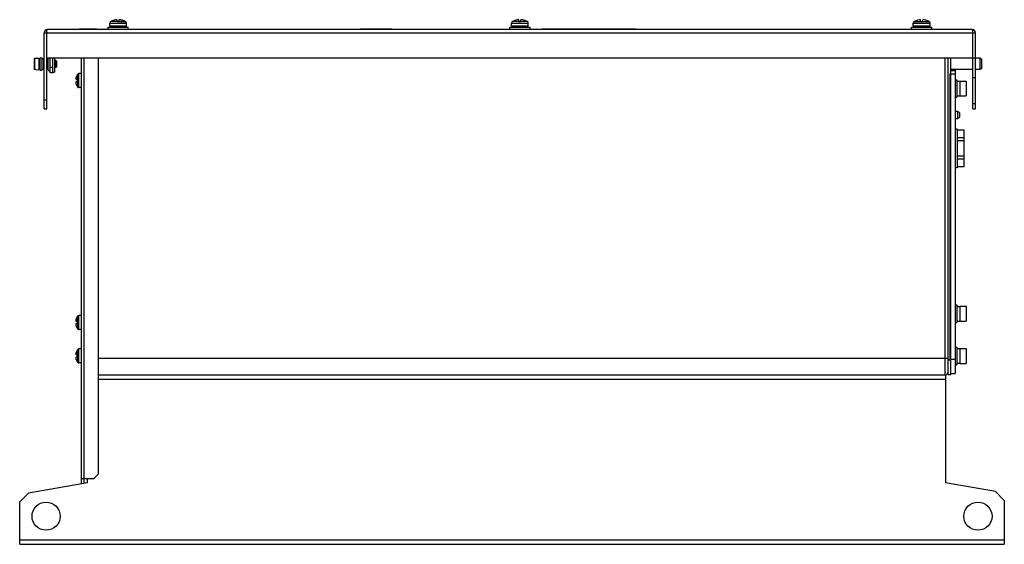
# Model space of a CAD drawing. Header units: millimetres. Extents: x 82 to 642, y 350 to 649.
import ezdxf

# ---------------------------------------------------------------- set-up
doc = ezdxf.new("R2010")
doc.units = ezdxf.units.MM
doc.header["$LTSCALE"] = 64.975002
doc.layers.get('0').update_dxf_attribs({"linetype": 'CONTINUOUS'})

msp = doc.modelspace()

# ---------------------------------------------------------------- linework, layer by layer
at = {"color": 7, "linetype": 'Continuous'}
for p, q in [((132.41, 643.23), (132.41, 644.63)), ((132.41, 644.63), (143.91, 644.63)), ((133.41, 645.23), (133.41, 646.92)), ((133.41, 646.92), (142.91, 646.92)), ((142.91, 645.23), (133.41, 645.23)), ((142.41, 647.79), (133.91, 647.79)), ((134.01, 645.23), (134.01, 644.63)), ((135.81, 648.59), (135.81, 648.58)), ((137.56, 647.83), (137.56, 648.89)), ((137.56, 647.83), (138.76, 647.83)), ((138.16, 647.79), (142.41, 647.79)), ((138.76, 647.83), (138.76, 648.89)), ((140.51, 648.58), (140.51, 648.59)), ((142.31, 644.63), (142.31, 645.23)), ((142.91, 645.23), (142.91, 646.92)), ((143.91, 643.23), (143.91, 644.63)), ((360.91, 643.23), (360.91, 644.63)), ((360.91, 644.63), (372.41, 644.63)), ((361.91, 645.23), (361.91, 646.92)), ((361.91, 646.92), (371.41, 646.92)), ((371.41, 645.23), (361.91, 645.23)), ((370.91, 647.79), (362.41, 647.79)), ((362.51, 645.23), (362.51, 644.63)), ((364.31, 648.59), (364.31, 648.58)), ((366.06, 647.83), (366.06, 648.89)), ((366.06, 647.83), (367.26, 647.83)), ((367.26, 647.83), (367.26, 648.89)), ((369.01, 648.58), (369.01, 648.59)), ((370.81, 644.63), (370.81, 645.23)), ((371.41, 645.23), (371.41, 646.92)), ((372.41, 643.23), (372.41, 644.63)), ((589.41, 644.63), (600.91, 644.63)), ((589.41, 643.23), (589.41, 644.63)), ((590.41, 646.92), (599.91, 646.92)), ((590.41, 645.23), (590.41, 646.92)), ((599.91, 645.23), (590.41, 645.23)), ((590.91, 647.79), (599.41, 647.79)), ((591.01, 645.23), (591.01, 644.63)), ((592.81, 648.59), (592.81, 648.58)), ((594.56, 647.83), (594.56, 648.89)), ((594.56, 647.83), (595.76, 647.83)), ((595.16, 647.79), (599.41, 647.79)), ((595.76, 647.83), (595.76, 648.89)), ((597.51, 648.58), (597.51, 648.59)), ((599.31, 644.63), (599.31, 645.23)), ((599.91, 645.23), (599.91, 646.92)), ((600.91, 643.23), (600.91, 644.63)), ((96.06, 598.23), (96.06, 641.43)), ((96.06, 641.43), (625.76, 641.43)), ((97.56, 598.23), (97.56, 641.43)), ((623.96, 643.23), (97.86, 643.23)), ((116.06, 643.43), (116.06, 643.23)), ((126.06, 643.43), (116.06, 643.43)), ((117.06, 643.53), (117.06, 643.43)), ((117.06, 643.53), (125.06, 643.53)), ((125.06, 643.53), (125.06, 643.43)), ((126.06, 643.43), (126.06, 643.23)), ((276.06, 643.43), (276.06, 643.23)), ((294.06, 643.43), (276.06, 643.43)), ((294.06, 643.43), (294.06, 643.23)), ((379.36, 643.23), (379.36, 643.43)), ((432.36, 643.43), (379.36, 643.43)), ((432.36, 643.23), (432.36, 643.43)), ((624.26, 598.23), (624.26, 641.43)), ((625.76, 598.23), (625.76, 641.43)), ((93.86, 620.23), (93.86, 627.23)), ((93.86, 627.23), (94.66, 627.23)), ((94.66, 627.23), (94.66, 620.23)), ((97.56, 627.23), (625.76, 627.23)), ((99.56, 618.73), (99.56, 627.23)), ((101.06, 618.73), (101.06, 627.23)), ((101.86, 627.23), (101.86, 619.08)), ((117.06, 627.23), (117.06, 384.69)), ((118.86, 387.53), (118.86, 627.23)), ((127.06, 390.53), (127.06, 627.23)), ((608.36, 627.23), (608.36, 446.53)), ((610.16, 447.03), (610.16, 627.23)), ((611.76, 447.03), (611.76, 627.23)), ((614.16, 627.23), (614.16, 626.9)), ((90.56, 620.8), (90.56, 626.65)), ((90.85, 626.95), (91.36, 626.96)), ((90.85, 620.5), (90.85, 626.95)), ((91.36, 626.99), (93.06, 627.03)), ((91.36, 626.96), (91.36, 626.99)), ((93.06, 627.03), (93.06, 620.43)), ((93.06, 626.83), (93.86, 626.83)), ((94.66, 626.6), (95.86, 626.9)), ((95.86, 620.56), (95.86, 626.9)), ((95.86, 626.9), (96.06, 626.9)), ((97.56, 626.9), (98.34, 626.9)), ((98.34, 620.44), (98.34, 627.01)), ((101.06, 621.73), (99.56, 621.73)), ((102.66, 625.73), (101.86, 625.73)), ((102.66, 621.73), (101.86, 621.73)), ((102.66, 625.73), (102.66, 621.73)), ((103.06, 625.33), (102.66, 625.73)), ((103.06, 622.13), (102.66, 621.73)), ((103.06, 625.33), (103.06, 622.13)), ((624.26, 626.9), (611.76, 626.9)), ((628.16, 626.9), (625.76, 626.9)), ((629.16, 626.5), (628.16, 626.9)), ((628.16, 626.9), (628.16, 620.56)), ((629.16, 626.5), (629.16, 620.96)), ((91.36, 620.49), (90.85, 620.5)), ((91.36, 620.46), (91.36, 620.49)), ((91.36, 620.46), (93.06, 620.43)), ((93.06, 620.63), (93.86, 620.63)), ((93.86, 620.23), (94.66, 620.23)), ((94.66, 620.86), (95.86, 620.56)), ((95.86, 620.56), (96.06, 620.56)), ((97.56, 620.56), (98.34, 620.56)), ((101.06, 618.73), (99.56, 618.73)), ((101.06, 619.08), (101.86, 619.08)), ((114.19, 615.93), (114.23, 616.08)), ((114.23, 616.08), (114.27, 616.23)), ((115.01, 614.83), (115.01, 617.77)), ((115.85, 610.23), (115.85, 618.23)), ((117.06, 618.23), (115.85, 618.23)), ((611.16, 617.98), (614.16, 617.98)), ((611.16, 617.98), (611.16, 455.53)), ((624.26, 620.56), (611.76, 620.56)), ((611.76, 619.98), (614.16, 619.98)), ((614.16, 620.56), (614.16, 447.53)), ((628.16, 620.56), (625.76, 620.56)), ((629.16, 620.96), (628.16, 620.56)), ((114.27, 615.24), (114.11, 615.24)), ((114.11, 613.21), (114.27, 613.21)), ((114.23, 615.38), (114.19, 615.34)), ((114.19, 615.34), (114.26, 615.34)), ((115.06, 614.83), (114.19, 614.83)), ((114.19, 613.63), (115.06, 613.63)), ((114.19, 613.12), (114.23, 613.08)), ((114.19, 613.12), (114.26, 613.12)), ((114.23, 612.37), (114.19, 612.53)), ((114.27, 612.23), (114.23, 612.37)), ((115.01, 613.63), (115.01, 610.68)), ((115.06, 613.63), (115.06, 614.83)), ((614.16, 614.73), (615.16, 614.73)), ((615.16, 614.73), (615.16, 604.73)), ((615.16, 613.88), (616.96, 613.88)), ((616.96, 613.98), (620.46, 613.98)), ((616.96, 605.48), (616.96, 613.98)), ((620.46, 613.98), (620.46, 605.48)), ((624.26, 615.93), (625.76, 615.93)), ((117.06, 610.23), (115.85, 610.23)), ((615.16, 605.58), (616.96, 605.58)), ((616.96, 605.48), (620.46, 605.48)), ((96.06, 603.23), (97.56, 603.23)), ((614.16, 604.73), (615.16, 604.73)), ((624.26, 601.23), (625.76, 601.23)), ((96.06, 598.23), (97.56, 598.23)), ((615.45, 596.73), (614.16, 596.73)), ((616.66, 596.14), (615.45, 596.73)), ((615.45, 596.73), (615.45, 592.73)), ((616.66, 596.14), (616.66, 593.32)), ((624.26, 598.23), (625.76, 598.23)), ((614.16, 592.73), (615.45, 592.73)), ((615.45, 592.73), (616.66, 593.32)), ((615.36, 586.53), (614.16, 586.53)), ((615.36, 586.53), (615.36, 564.53)), ((619.36, 585.93), (615.36, 585.93)), ((619.36, 565.12), (619.36, 585.93)), ((619.36, 581.58), (615.36, 581.58)), ((619.36, 579.88), (615.36, 579.88)), ((619.36, 571.17), (615.36, 571.17)), ((619.36, 569.48), (615.36, 569.48)), ((615.36, 564.53), (614.16, 564.53)), ((619.36, 565.12), (615.36, 565.12)), ((614.16, 486.53), (615.16, 486.53)), ((615.16, 486.53), (615.16, 476.53)), ((615.16, 485.68), (616.96, 485.68)), ((616.96, 485.78), (620.46, 485.78)), ((616.96, 477.28), (616.96, 485.78)), ((620.46, 485.78), (620.46, 477.28)), ((114.27, 477.54), (114.11, 477.54)), ((114.19, 478.23), (114.23, 478.38)), ((114.23, 477.68), (114.19, 477.64)), ((114.19, 477.64), (114.26, 477.64)), ((115.06, 477.13), (114.19, 477.13)), ((114.23, 478.38), (114.27, 478.53)), ((115.01, 477.13), (115.01, 480.07)), ((115.06, 475.93), (115.06, 477.13)), ((115.85, 472.53), (115.85, 480.53)), ((117.06, 480.53), (115.85, 480.53)), ((614.16, 476.53), (615.16, 476.53)), ((615.16, 477.38), (616.96, 477.38)), ((616.96, 477.28), (620.46, 477.28)), ((114.11, 475.51), (114.27, 475.51)), ((114.19, 475.93), (115.06, 475.93)), ((114.19, 475.42), (114.23, 475.38)), ((114.19, 475.42), (114.26, 475.42)), ((114.23, 474.67), (114.19, 474.83)), ((114.27, 474.53), (114.23, 474.67)), ((115.01, 475.93), (115.01, 472.98)), ((117.06, 472.53), (115.85, 472.53)), ((114.19, 459.23), (114.23, 459.38)), ((114.23, 459.38), (114.27, 459.53)), ((115.01, 458.13), (115.01, 461.07)), ((115.85, 453.53), (115.85, 461.53)), ((117.06, 461.53), (115.85, 461.53)), ((614.16, 462.53), (615.16, 462.53)), ((615.16, 462.53), (615.16, 452.53)), ((615.16, 461.68), (616.96, 461.68)), ((616.96, 461.78), (620.46, 461.78)), ((616.96, 453.28), (616.96, 461.78)), ((620.46, 461.78), (620.46, 453.28)), ((114.27, 458.54), (114.11, 458.54)), ((114.11, 456.51), (114.27, 456.51)), ((114.23, 458.68), (114.19, 458.64)), ((114.19, 458.64), (114.26, 458.64)), ((115.06, 458.13), (114.19, 458.13)), ((114.19, 456.93), (115.06, 456.93)), ((114.19, 456.42), (114.23, 456.38)), ((114.19, 456.42), (114.26, 456.42)), ((114.23, 455.67), (114.19, 455.83)), ((114.27, 455.53), (114.23, 455.67)), ((115.01, 456.93), (115.01, 453.98)), ((115.06, 456.93), (115.06, 458.13)), ((610.16, 456.03), (127.06, 456.03)), ((611.76, 455.03), (610.16, 455.03)), ((614.16, 455.53), (611.16, 455.53)), ((117.06, 453.53), (115.85, 453.53)), ((614.16, 452.53), (615.16, 452.53)), ((615.16, 453.38), (616.96, 453.38)), ((616.96, 453.28), (620.46, 453.28)), ((608.66, 446.53), (127.06, 446.53)), ((127.06, 444.23), (608.66, 444.23)), ((608.66, 446.53), (608.66, 385.33)), ((610.16, 447.03), (611.76, 447.03)), ((611.76, 447.53), (614.16, 447.53)), ((124.06, 387.53), (117.06, 387.53)), ((118.56, 387.53), (118.56, 384.96)), ((120.66, 385.33), (120.66, 387.53)), ((124.06, 387.53), (127.06, 390.53)), ((120.66, 385.33), (87.16, 379.42)), ((637.16, 380.3), (608.66, 385.33)), ((87.16, 379.42), (82.16, 374.42)), ((642.16, 375.3), (637.16, 380.3)), ((642.16, 375.3), (642.16, 350.33)), ((82.16, 350.33), (82.16, 374.42)), ((642.16, 352.63), (82.16, 352.63)), ((82.16, 350.33), (642.16, 350.33))]:
    msp.add_line(p, q, dxfattribs=at)
for centre in [(97.16, 366.33), (627.16, 366.33)]:
    msp.add_circle(centre, 8, dxfattribs=at)
for centre, radius, start, end in [((134.41, 646.92), 1, 120, 180), ((138.16, 640.43), 8.5, 106.0497, 120), ((138.16, 640.43), 8.49, 94.0547, 106.0777), ((138.16, 640.43), 8.49, 73.9223, 85.9453), ((138.16, 640.43), 8.5, 60.0007, 73.9503), ((141.91, 646.92), 1, 0, 59.9997), ((362.91, 646.92), 1, 120, 180), ((366.66, 640.43), 8.5, 106.0497, 120), ((366.66, 640.43), 8.49, 94.0547, 106.0777), ((366.66, 640.43), 8.49, 73.9223, 85.9453), ((366.66, 640.43), 8.5, 60.0007, 73.9503), ((370.41, 646.92), 1, 0, 59.9997), ((591.41, 646.92), 1, 120, 180), ((595.16, 640.43), 8.5, 106.0497, 120), ((595.16, 640.43), 8.49, 94.0547, 106.0777), ((595.16, 640.43), 8.49, 73.9223, 85.9453), ((595.16, 640.43), 8.5, 60.0007, 73.9503), ((598.91, 646.92), 1, 0, 59.9997), ((97.86, 641.43), 1.8, 90, 180), ((113.3, 641.26), 15.74, 178.1614, 179.393), ((623.96, 641.43), 1.8, 0, 90), ((608.5, 641.26), 15.75, 0.6069, 1.8391), ((98.96, 627.01), 0.612, 159.2814, 180), ((98.96, 620.44), 0.612, 180, 351.1583), ((120.46, 614.23), 6.5, 146.9443, 162.0798), ((115.85, 617.23), 1, 90, 146.9443), ((115.3, 615.3), 1.22, 174.7716, 175.4069), ((114.29, 615.32), 0.21, 186.3081, 188.8775), ((114.29, 613.13), 0.21, 171.1248, 173.6901), ((115.3, 613.15), 1.22, 184.5956, 185.2312), ((117.17, 615.04), 3.11, 169.2619, 169.8669), ((116.99, 615.07), 2.92, 169.8711, 170.0565), ((117.12, 613.4), 3.05, 189.9507, 190.7443), ((117.48, 614.98), 3.42, 168.3004, 169.2615), ((117.47, 613.47), 3.42, 190.7418, 191.7053), ((117.86, 614.9), 3.82, 167.2257, 168.3085), ((117.9, 613.56), 3.85, 191.696, 192.7676), ((118.26, 614.81), 4.22, 166.5868, 167.2385), ((118.25, 613.64), 4.21, 192.7558, 193.4083), ((118.54, 614.74), 4.51, 164.8143, 166.5839), ((118.52, 613.7), 4.49, 193.412, 195.1906), ((113.52, 615.23), 0.754, 359.9798, 1.632), ((113.52, 613.23), 0.754, 358.3688, 0.0202), ((120.46, 614.23), 6.5, 197.9202, 213.0557), ((115.85, 611.23), 1, 213.0557, 270), ((115.3, 477.6), 1.22, 174.7716, 175.4069), ((114.29, 477.62), 0.21, 186.3081, 188.8775), ((117.17, 477.34), 3.11, 169.2619, 169.8669), ((116.99, 477.37), 2.92, 169.8711, 170.0565), ((117.48, 477.28), 3.42, 168.3004, 169.2615), ((117.86, 477.2), 3.82, 167.2257, 168.3085), ((118.26, 477.11), 4.22, 166.5868, 167.2385), ((118.54, 477.04), 4.51, 164.8143, 166.5839), ((120.46, 476.53), 6.5, 146.9443, 162.0798), ((113.52, 477.53), 0.754, 359.9798, 1.632), ((115.85, 479.53), 1, 90, 146.9443), ((114.29, 475.43), 0.21, 171.1248, 173.6901), ((115.3, 475.45), 1.22, 184.5956, 185.2312), ((117.12, 475.7), 3.05, 189.9507, 190.7443), ((117.47, 475.77), 3.42, 190.7418, 191.7053), ((117.9, 475.86), 3.85, 191.696, 192.7676), ((118.25, 475.94), 4.21, 192.7558, 193.4083), ((118.52, 476), 4.49, 193.412, 195.1906), ((113.52, 475.53), 0.754, 358.3688, 0.0202), ((120.46, 476.53), 6.5, 197.9202, 213.0557), ((115.85, 473.53), 1, 213.0557, 270), ((118.54, 458.04), 4.51, 164.8143, 166.5839), ((120.46, 457.53), 6.5, 146.9443, 162.0798), ((115.85, 460.53), 1, 90, 146.9443), ((115.3, 458.6), 1.22, 174.7716, 175.4069), ((114.29, 458.62), 0.21, 186.3081, 188.8775), ((114.29, 456.43), 0.21, 171.1248, 173.6901), ((115.3, 456.45), 1.22, 184.5956, 185.2312), ((117.17, 458.34), 3.11, 169.2619, 169.8669), ((116.99, 458.37), 2.92, 169.8711, 170.0565), ((117.12, 456.7), 3.05, 189.9507, 190.7443), ((117.48, 458.28), 3.42, 168.3004, 169.2615), ((117.47, 456.77), 3.42, 190.7418, 191.7053), ((117.86, 458.2), 3.82, 167.2257, 168.3085), ((117.9, 456.86), 3.85, 191.696, 192.7676), ((118.26, 458.11), 4.22, 166.5868, 167.2385), ((118.25, 456.94), 4.21, 192.7558, 193.4083), ((118.52, 457), 4.49, 193.412, 195.1906), ((113.52, 458.53), 0.754, 359.9798, 1.632), ((113.52, 456.53), 0.754, 358.3688, 0.0202), ((120.46, 457.53), 6.5, 197.9202, 213.0557), ((115.85, 454.53), 1, 213.0557, 270), ((608.36, 448.33), 1.8, 279.3854, 360)]:
    msp.add_arc(centre, radius, start, end, dxfattribs=at)
for points, knots in [([(97.56, 641.76), (97.57, 641.96), (97.59, 642.31), (97.65, 642.77), (97.71, 643.05), (97.81, 643.23), (97.86, 643.23)], [0, 0, 0, 0, 0.383478, 0.695389, 0.903738, 1, 1, 1, 1]), ([(624.25, 641.76), (624.24, 641.96), (624.23, 642.31), (624.16, 642.77), (624.1, 643.05), (624, 643.23), (623.96, 643.23)], [0, 0, 0, 0, 0.383581, 0.69543, 0.903725, 1, 1, 1, 1]), ([(90.7, 626.91), (90.69, 626.9), (90.65, 626.87), (90.61, 626.83), (90.6, 626.8)], [0, 0, 0, 0, 0.251016, 1, 1, 1, 1]), ([(90.7, 620.54), (90.69, 620.55), (90.65, 620.58), (90.61, 620.62), (90.6, 620.65)], [0, 0, 0, 0, 0.251023, 1, 1, 1, 1]), ([(114.09, 615.4), (114.08, 615.38), (114.08, 615.35), (114.08, 615.31), (114.09, 615.29)], [0, 0, 0, 0, 0.563697, 1, 1, 1, 1]), ([(114.09, 613.16), (114.08, 613.14), (114.08, 613.11), (114.08, 613.07), (114.09, 613.05)], [0, 0, 0, 0, 0.436316, 1, 1, 1, 1]), ([(114.11, 615.58), (114.11, 615.56), (114.1, 615.51), (114.09, 615.45), (114.09, 615.41)], [0, 0, 0, 0, 0.273583, 1, 1, 1, 1]), ([(114.09, 615.29), (114.09, 615.28), (114.09, 615.28), (114.09, 615.27), (114.09, 615.27)], [0, 0, 0, 0, 0.274537, 1, 1, 1, 1]), ([(114.09, 615.27), (114.09, 615.27), (114.09, 615.26), (114.09, 615.26), (114.1, 615.26)], [0, 0, 0, 0, 0.273646, 1, 1, 1, 1]), ([(114.1, 613.2), (114.09, 613.2), (114.09, 613.19), (114.09, 613.19), (114.09, 613.18)], [0, 0, 0, 0, 0.227297, 1, 1, 1, 1]), ([(114.09, 613.18), (114.09, 613.18), (114.09, 613.18), (114.09, 613.17), (114.09, 613.17)], [0, 0, 0, 0, 0.225865, 1, 1, 1, 1]), ([(114.09, 613.04), (114.09, 613.03), (114.09, 612.97), (114.1, 612.92), (114.11, 612.88)], [0, 0, 0, 0, 0.224754, 1, 1, 1, 1]), ([(114.1, 615.26), (114.1, 615.25), (114.1, 615.25), (114.11, 615.24), (114.11, 615.24)], [0, 0, 0, 0, 0.546584, 1, 1, 1, 1]), ([(114.11, 613.21), (114.11, 613.21), (114.1, 613.2), (114.1, 613.2), (114.1, 613.2)], [0, 0, 0, 0, 0.453404, 1, 1, 1, 1]), ([(114.11, 615.24), (114.12, 615.24), (114.13, 615.25), (114.16, 615.28), (114.18, 615.31), (114.19, 615.34)], [0, 0, 0, 0, 0.135167, 0.342032, 1, 1, 1, 1]), ([(114.11, 613.21), (114.12, 613.21), (114.13, 613.2), (114.16, 613.17), (114.18, 613.14), (114.19, 613.12)], [0, 0, 0, 0, 0.135226, 0.342168, 1, 1, 1, 1]), ([(114.19, 614.83), (114.21, 614.85), (114.23, 614.91), (114.25, 615.01), (114.27, 615.12), (114.27, 615.19), (114.27, 615.23)], [0, 0, 0, 0, 0.201424, 0.457028, 0.735974, 1, 1, 1, 1]), ([(114.27, 613.23), (114.27, 613.26), (114.27, 613.34), (114.25, 613.44), (114.23, 613.54), (114.21, 613.6), (114.19, 613.63)], [0, 0, 0, 0, 0.264034, 0.542967, 0.798564, 1, 1, 1, 1]), ([(114.27, 615.25), (114.27, 615.27), (114.27, 615.3), (114.26, 615.34), (114.24, 615.38), (114.23, 615.38)], [0, 0, 0, 0, 0.389023, 0.68683, 1, 1, 1, 1]), ([(114.23, 613.08), (114.24, 613.08), (114.26, 613.11), (114.27, 613.15), (114.27, 613.19), (114.27, 613.2)], [0, 0, 0, 0, 0.313183, 0.611002, 1, 1, 1, 1]), ([(114.09, 477.7), (114.08, 477.68), (114.08, 477.65), (114.08, 477.61), (114.09, 477.59)], [0, 0, 0, 0, 0.563697, 1, 1, 1, 1]), ([(114.11, 477.88), (114.11, 477.86), (114.1, 477.81), (114.09, 477.75), (114.09, 477.71)], [0, 0, 0, 0, 0.273583, 1, 1, 1, 1]), ([(114.09, 477.59), (114.09, 477.58), (114.09, 477.58), (114.09, 477.57), (114.09, 477.57)], [0, 0, 0, 0, 0.274537, 1, 1, 1, 1]), ([(114.09, 477.57), (114.09, 477.57), (114.09, 477.56), (114.09, 477.56), (114.1, 477.56)], [0, 0, 0, 0, 0.273646, 1, 1, 1, 1]), ([(114.1, 477.56), (114.1, 477.55), (114.1, 477.55), (114.11, 477.54), (114.11, 477.54)], [0, 0, 0, 0, 0.546584, 1, 1, 1, 1]), ([(114.11, 477.54), (114.12, 477.54), (114.13, 477.55), (114.16, 477.58), (114.18, 477.61), (114.19, 477.64)], [0, 0, 0, 0, 0.135167, 0.342032, 1, 1, 1, 1]), ([(114.19, 477.13), (114.21, 477.15), (114.23, 477.21), (114.25, 477.31), (114.27, 477.42), (114.27, 477.49), (114.27, 477.53)], [0, 0, 0, 0, 0.201424, 0.457028, 0.735974, 1, 1, 1, 1]), ([(114.27, 477.55), (114.27, 477.57), (114.27, 477.6), (114.26, 477.64), (114.24, 477.68), (114.23, 477.68)], [0, 0, 0, 0, 0.389023, 0.68683, 1, 1, 1, 1]), ([(114.09, 475.46), (114.08, 475.44), (114.08, 475.41), (114.08, 475.37), (114.09, 475.35)], [0, 0, 0, 0, 0.436316, 1, 1, 1, 1]), ([(114.1, 475.5), (114.09, 475.5), (114.09, 475.49), (114.09, 475.49), (114.09, 475.48)], [0, 0, 0, 0, 0.227297, 1, 1, 1, 1]), ([(114.09, 475.48), (114.09, 475.48), (114.09, 475.48), (114.09, 475.47), (114.09, 475.47)], [0, 0, 0, 0, 0.225865, 1, 1, 1, 1]), ([(114.09, 475.34), (114.09, 475.33), (114.09, 475.27), (114.1, 475.22), (114.11, 475.18)], [0, 0, 0, 0, 0.224754, 1, 1, 1, 1]), ([(114.11, 475.51), (114.11, 475.51), (114.1, 475.5), (114.1, 475.5), (114.1, 475.5)], [0, 0, 0, 0, 0.453404, 1, 1, 1, 1]), ([(114.11, 475.51), (114.12, 475.51), (114.13, 475.5), (114.16, 475.47), (114.18, 475.44), (114.19, 475.42)], [0, 0, 0, 0, 0.135226, 0.342168, 1, 1, 1, 1]), ([(114.27, 475.53), (114.27, 475.56), (114.27, 475.64), (114.25, 475.74), (114.23, 475.84), (114.21, 475.9), (114.19, 475.93)], [0, 0, 0, 0, 0.264034, 0.542967, 0.798564, 1, 1, 1, 1]), ([(114.23, 475.38), (114.24, 475.38), (114.26, 475.41), (114.27, 475.45), (114.27, 475.49), (114.27, 475.5)], [0, 0, 0, 0, 0.313183, 0.611002, 1, 1, 1, 1]), ([(114.09, 458.7), (114.08, 458.68), (114.08, 458.65), (114.08, 458.61), (114.09, 458.59)], [0, 0, 0, 0, 0.563697, 1, 1, 1, 1]), ([(114.09, 456.46), (114.08, 456.44), (114.08, 456.41), (114.08, 456.37), (114.09, 456.35)], [0, 0, 0, 0, 0.436316, 1, 1, 1, 1]), ([(114.11, 458.88), (114.11, 458.86), (114.1, 458.81), (114.09, 458.75), (114.09, 458.71)], [0, 0, 0, 0, 0.273583, 1, 1, 1, 1]), ([(114.09, 458.59), (114.09, 458.58), (114.09, 458.58), (114.09, 458.57), (114.09, 458.57)], [0, 0, 0, 0, 0.274537, 1, 1, 1, 1]), ([(114.09, 458.57), (114.09, 458.57), (114.09, 458.56), (114.09, 458.56), (114.1, 458.56)], [0, 0, 0, 0, 0.273646, 1, 1, 1, 1]), ([(114.1, 456.5), (114.09, 456.5), (114.09, 456.49), (114.09, 456.49), (114.09, 456.48)], [0, 0, 0, 0, 0.227297, 1, 1, 1, 1]), ([(114.09, 456.48), (114.09, 456.48), (114.09, 456.48), (114.09, 456.47), (114.09, 456.47)], [0, 0, 0, 0, 0.225865, 1, 1, 1, 1]), ([(114.09, 456.34), (114.09, 456.33), (114.09, 456.27), (114.1, 456.22), (114.11, 456.18)], [0, 0, 0, 0, 0.224754, 1, 1, 1, 1]), ([(114.1, 458.56), (114.1, 458.55), (114.1, 458.55), (114.11, 458.54), (114.11, 458.54)], [0, 0, 0, 0, 0.546584, 1, 1, 1, 1]), ([(114.11, 456.51), (114.11, 456.51), (114.1, 456.5), (114.1, 456.5), (114.1, 456.5)], [0, 0, 0, 0, 0.453404, 1, 1, 1, 1]), ([(114.11, 458.54), (114.12, 458.54), (114.13, 458.55), (114.16, 458.58), (114.18, 458.61), (114.19, 458.64)], [0, 0, 0, 0, 0.135167, 0.342032, 1, 1, 1, 1]), ([(114.11, 456.51), (114.12, 456.51), (114.13, 456.5), (114.16, 456.47), (114.18, 456.44), (114.19, 456.42)], [0, 0, 0, 0, 0.135226, 0.342168, 1, 1, 1, 1]), ([(114.19, 458.13), (114.21, 458.15), (114.23, 458.21), (114.25, 458.31), (114.27, 458.42), (114.27, 458.49), (114.27, 458.53)], [0, 0, 0, 0, 0.201424, 0.457028, 0.735974, 1, 1, 1, 1]), ([(114.27, 456.53), (114.27, 456.56), (114.27, 456.64), (114.25, 456.74), (114.23, 456.84), (114.21, 456.9), (114.19, 456.93)], [0, 0, 0, 0, 0.264034, 0.542967, 0.798564, 1, 1, 1, 1]), ([(114.27, 458.55), (114.27, 458.57), (114.27, 458.6), (114.26, 458.64), (114.24, 458.68), (114.23, 458.68)], [0, 0, 0, 0, 0.389023, 0.68683, 1, 1, 1, 1]), ([(114.23, 456.38), (114.24, 456.38), (114.26, 456.41), (114.27, 456.45), (114.27, 456.49), (114.27, 456.5)], [0, 0, 0, 0, 0.313183, 0.611002, 1, 1, 1, 1])]:
    msp.add_open_spline(points, degree=3, knots=knots, dxfattribs=at)
for points in [[(90.6, 626.8), (90.57, 626.75), (90.56, 626.7), (90.56, 626.65)], [(90.85, 626.95), (90.8, 626.95), (90.75, 626.93), (90.7, 626.91)], [(90.6, 620.65), (90.57, 620.7), (90.56, 620.75), (90.56, 620.8)], [(90.85, 620.5), (90.8, 620.5), (90.75, 620.52), (90.7, 620.54)]]:
    msp.add_open_spline(points, degree=3, dxfattribs=at)

doc.saveas('drawing.dxf')
